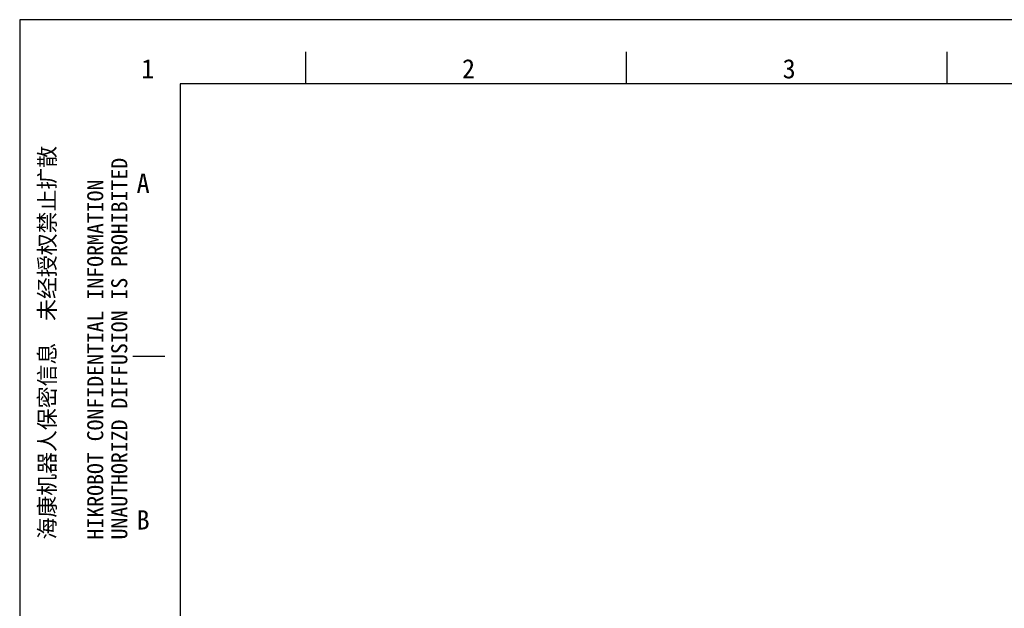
# Model space of a CAD drawing. Header units: millimetres. Extents: x 818 to 1412, y 141 to 561.
# Tile 21 of 86: x 818 to 972, y 469 to 561. Entities that reach past the tile are written whole.
import ezdxf

# ---------------------------------------------------------------- set-up
doc = ezdxf.new("R2010")
doc.units = ezdxf.units.MM
doc.header["$LTSCALE"] = 61.468
doc.layers.get('0').update_dxf_attribs({"linetype": 'CONTINUOUS'})
doc.styles.get("Standard").update_dxf_attribs({"font": 'simfang.ttf'})
doc.styles.add('TEXTSTYLE_2', font='simfang.ttf')

msp = doc.modelspace()

# ---------------------------------------------------------------- linework, layer by layer
at = {"color": 7}
for p, q in [((818.4847, 560.8556), (818.4847, 140.8556)), ((1412.4847, 560.8556), (818.4847, 560.8556)), ((863.122, 550.8556), (863.122, 555.8556)), ((913.122, 550.8556), (913.122, 555.8556)), ((963.122, 550.8556), (963.122, 555.8556)), ((843.4847, 550.8556), (843.4847, 150.8556)), ((1402.4847, 550.8556), (843.4847, 550.8556)), ((841.1222, 508.3507), (836.1223, 508.3507))]:
    msp.add_line(p, q, dxfattribs=at)

# ---------------------------------------------------------------- texts
at = {"color": 3, "style": 'TEXTSTYLE_2'}
for s, p in [('1', (837.441, 551.7026)), ('2', (887.441, 551.7026)), ('3', (937.441, 551.7026)), ('A', (836.7111, 533.8494)), ('B', (836.7111, 481.3494))]:
    msp.add_text(s, height=3, dxfattribs=at).set_placement(p)
at = {"color": 3}
for s, p in [('UNAUTHORIZD DIFFUSION IS PROHIBITED', (835.2636, 479.7957)), ('HIKROBOT CONFIDENTIAL INFORMATION    ', (831.5136, 479.7957)), ('海康机器人保密信息  未经授权禁止扩散', (824.0136, 479.7957))]:
    msp.add_text(s, height=2.5, rotation=90, dxfattribs=at).set_placement(p)

doc.saveas('drawing.dxf')
